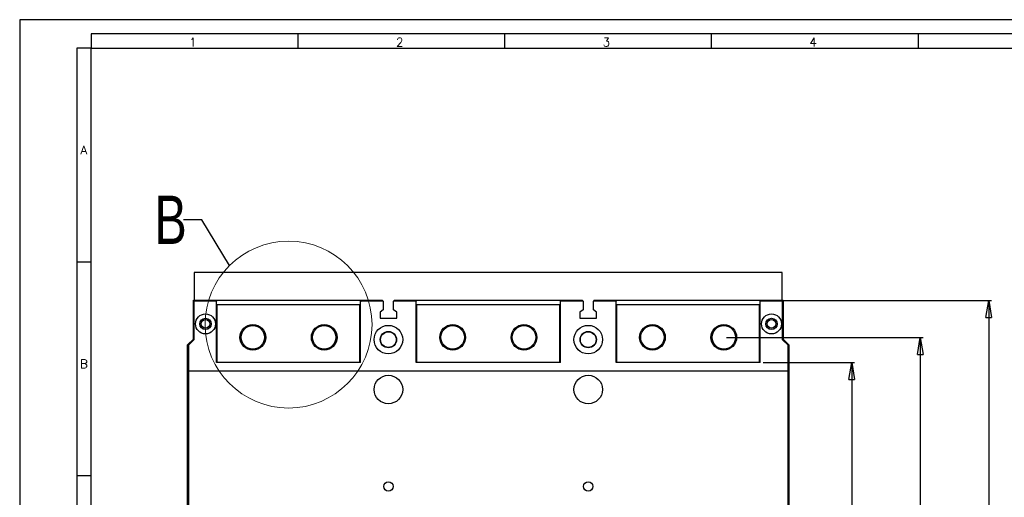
# Model space of a CAD drawing. Header units: millimetres. Extents: x 0 to 1189, y 0 to 841.
# Tile 5 of 14: x 0 to 345, y 673 to 841. Entities that reach past the tile are written whole.
import ezdxf

# ---------------------------------------------------------------- set-up
doc = ezdxf.new("R2010")
doc.units = ezdxf.units.MM
doc.layers.add('FORMAT', color=7, linetype='Continuous')
doc.layers.add('FORMATO', color=7, linetype='Continuous')
doc.styles.add('SLDTEXTSTYLE0', font='ROMANS')
doc.styles.add('SLDTEXTSTYLE3', font='TXT', dxfattribs={"width": 0.75})
doc.dimstyles.new('SLDDIMSTYLE0', dxfattribs={"dimtxt": 5.820833, "dimasz": 6, "dimexe": 0, "dimexo": 0.0625, "dimgap": 1.455208, "dimtad": 1, "dimdec": 1, "dimrnd": 1e-09, "dimzin": 12, "dimdsep": 46, "dimtxsty": 'SLDTEXTSTYLE3', "dimblk1": 'CLOSED', "dimblk2": 'CLOSED', "dimsah": 1, "dimcen": 0.09, "dimadec": 0, "dimazin": 3, "dimtfac": 1, "dimtdec": 1, "dimtofl": 0, "dimtmove": 0, "dimatfit": 3, "dimldrblk": 'CLOSED', "dimfxl": 0, "dimfrac": 2, "dimtolj": 1, "dimtzin": 12, "dimarcsym": 0})
doc.dimstyles.new('SLDDIMSTYLE3', dxfattribs={"dimtxt": 0.18, "dimasz": 6, "dimexe": 0, "dimexo": 0.0625, "dimgap": 0, "dimtad": 0, "dimtih": 1, "dimtoh": 1, "dimdec": 0, "dimrnd": 1e-09, "dimzin": 0, "dimdsep": 46, "dimtxsty": 'Standard', "dimblk1": 'NONE', "dimblk2": 'NONE', "dimsah": 1, "dimcen": 0.09, "dimadec": 0, "dimazin": 0, "dimtfac": 6, "dimtdec": 0, "dimtofl": 0, "dimtmove": 0, "dimatfit": 3, "dimldrblk": 'NONE', "dimfxl": 0, "dimfrac": 2, "dimtolj": 1, "dimtzin": 0, "dimarcsym": 0})

# ---------------------------------------------------------------- blocks, each defined once
blk = doc.blocks.new('_CLOSED')
at = {"color": 0, "linetype": 'ByBlock', "lineweight": -2}
for p, q in [((-1, 0.166667), (0, 0)), ((-1, 0.166667), (-1, -0.166667)), ((0, 0), (-1, -0.166667)), ((0, 0), (-1, 0))]:
    blk.add_line(p, q, dxfattribs=at)
blk = doc.blocks.new('_D_13')
at = {"layer": 'FORMAT'}
for p, q in [((247.68, 729.6), (316.52, 729.6)), ((315.52, 729.6), (315.52, 496.8)), ((297.32, 631.62), (297.32, 633.39)), ((297.32, 633.39), (306.57, 633.39)), ((306.57, 633.39), (306.57, 631.62)), ((297.32, 616.57), (297.32, 614.8)), ((297.32, 614.8), (306.57, 614.8)), ((306.57, 614.8), (306.57, 616.57)), ((247.68, 496.8), (316.52, 496.8))]:
    blk.add_line(p, q, dxfattribs=at)
at = {"layer": 'FORMAT', "xscale": 6, "yscale": 6}
for p, rotation in [((315.52, 729.6, -18.24), 89.99999999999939), ((315.52, 496.8, -18.24), 269.9999999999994)]:
    blk.add_blockref('_CLOSED', p, dxfattribs=dict(at, rotation=rotation))
at = {"layer": 'FORMAT', "char_height": 5.821, "attachment_point": 1, "rotation": 90, "style": 'SLDTEXTSTYLE3'}
for s, insert in [('9,17', (299.07, 616.57)), ('232,8', (308.01, 614.42))]:
    blk.add_mtext(s, dxfattribs=dict(at, insert=insert))
blk = doc.blocks.new('_D_14')
at = {"layer": 'FORMAT'}
for p, q in [((260.43, 720.8), (292.52, 720.8)), ((291.52, 720.8), (291.52, 506.8)), ((273.32, 626.03), (273.32, 627.8)), ((273.32, 627.8), (282.57, 627.8)), ((282.57, 627.8), (282.57, 626.03)), ((273.32, 610.98), (273.32, 609.21)), ((282.57, 609.21), (282.57, 610.98)), ((273.32, 609.21), (282.57, 609.21)), ((260.43, 506.8), (292.52, 506.8))]:
    blk.add_line(p, q, dxfattribs=at)
at = {"layer": 'FORMAT', "xscale": 6, "yscale": 6}
for p, rotation in [((291.52, 720.8, -18.24), 90.0000000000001), ((291.52, 506.8, -18.24), 270.0000000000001)]:
    blk.add_blockref('_CLOSED', p, dxfattribs=dict(at, rotation=rotation))
at = {"layer": 'FORMAT', "char_height": 5.821, "attachment_point": 1, "rotation": 90, "style": 'SLDTEXTSTYLE3'}
for s, insert in [('8,43', (275.07, 610.98)), ('214', (284.01, 612.06))]:
    blk.add_mtext(s, dxfattribs=dict(at, insert=insert))
blk = doc.blocks.new('_D_15')
at = {"layer": 'FORMAT'}
for p, q in [((260.43, 742.56), (340.52, 742.56)), ((339.52, 742.56), (339.52, 484.1)), ((321.32, 633.77), (321.32, 635.54)), ((321.32, 635.54), (330.57, 635.54)), ((330.57, 635.54), (330.57, 633.77)), ((321.32, 614.42), (321.32, 612.65)), ((330.57, 612.65), (330.57, 614.42)), ((321.32, 612.65), (330.57, 612.65)), ((260.18, 484.1), (340.52, 484.1))]:
    blk.add_line(p, q, dxfattribs=at)
at = {"layer": 'FORMAT', "xscale": 6, "yscale": 6}
for p, rotation in [((339.52, 742.56, -18.24), 90.0000000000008), ((339.52, 484.1, -18.24), 270.0000000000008)]:
    blk.add_blockref('_CLOSED', p, dxfattribs=dict(at, rotation=rotation))
at = {"layer": 'FORMAT', "char_height": 5.821, "attachment_point": 1, "rotation": 90, "style": 'SLDTEXTSTYLE3'}
for s, insert in [('10,18', (323.07, 614.42)), ('258,5', (332.01, 614.42))]:
    blk.add_mtext(s, dxfattribs=dict(at, insert=insert))
blk = doc.blocks.new('_NONE')

msp = doc.modelspace()

# ---------------------------------------------------------------- linework, layer by layer
at = {"color": 7, "linetype": 'Continuous', "lineweight": 25}
for p, q in [((61.1799, 752.2994), (61.1799, 742.6345)), ((267.1799, 752.2994), (61.1799, 752.2994)), ((267.1799, 742.6345), (267.1799, 752.2994)), ((60.8448, 742.6345), (61.1799, 742.2994)), ((60.8448, 742.6345), (127.0448, 742.6345)), ((60.8448, 728.9382), (60.8448, 742.6345)), ((61.1799, 728.7994), (61.1799, 742.2994)), ((68.9299, 742.2994), (61.1799, 742.2994)), ((68.9299, 742.5638), (68.6655, 742.2994)), ((119.4299, 742.5638), (68.9299, 742.5638)), ((68.9299, 742.5638), (68.9299, 742.2994)), ((68.9299, 720.7994), (68.9299, 742.2994)), ((119.4299, 742.5638), (119.6944, 742.2994)), ((119.4299, 742.2994), (119.4299, 742.5638)), ((119.4299, 720.7994), (119.4299, 742.2994)), ((127.3799, 742.2994), (119.4299, 742.2994)), ((127.0448, 742.6345), (127.3799, 742.2994)), ((127.3799, 742.2994), (127.3799, 739.1994)), ((131.315, 742.6345), (130.9799, 742.2994)), ((130.9799, 739.1994), (130.9799, 742.2994)), ((138.9299, 742.2994), (130.9799, 742.2994)), ((131.315, 742.6345), (197.0448, 742.6345)), ((138.9299, 742.5638), (138.6655, 742.2994)), ((189.4299, 742.5638), (138.9299, 742.5638)), ((138.9299, 742.5638), (138.9299, 742.2994)), ((138.9299, 720.7994), (138.9299, 742.2994)), ((189.4299, 742.5638), (189.6944, 742.2994)), ((189.4299, 742.2994), (189.4299, 742.5638)), ((189.4299, 720.7994), (189.4299, 742.2994)), ((197.3799, 742.2994), (189.4299, 742.2994)), ((197.0448, 742.6345), (197.3799, 742.2994)), ((197.3799, 742.2994), (197.3799, 739.1994)), ((201.315, 742.6345), (200.9799, 742.2994)), ((200.9799, 739.1994), (200.9799, 742.2994)), ((208.9299, 742.2994), (200.9799, 742.2994)), ((201.315, 742.6345), (267.515, 742.6345)), ((208.9299, 742.5638), (208.6655, 742.2994)), ((208.9299, 742.5638), (208.9299, 742.2994)), ((259.4299, 742.5638), (208.9299, 742.5638)), ((208.9299, 720.7994), (208.9299, 742.2994)), ((259.4299, 742.2994), (259.4299, 742.5638)), ((259.4299, 742.5638), (259.6944, 742.2994)), ((259.4299, 720.7994), (259.4299, 742.2994)), ((267.1799, 742.2994), (259.4299, 742.2994)), ((267.515, 742.6345), (267.1799, 742.2994)), ((267.1799, 742.2994), (267.1799, 728.7994)), ((267.515, 742.6345), (267.515, 728.9382)), ((69.1799, 720.7994), (69.1799, 741.0994)), ((69.1799, 741.0994), (119.1799, 741.0994)), ((119.1799, 720.7994), (119.1799, 741.0994)), ((127.3799, 739.1994), (126.2799, 738.3994)), ((126.2799, 738.3994), (126.2799, 736.2994)), ((132.0799, 738.3994), (130.9799, 739.1994)), ((132.0799, 736.2994), (132.0799, 738.3994)), ((139.1799, 741.0994), (189.1799, 741.0994)), ((139.1799, 720.7994), (139.1799, 741.0994)), ((189.1799, 720.7994), (189.1799, 741.0994)), ((197.3799, 739.1994), (196.2799, 738.3994)), ((196.2799, 738.3994), (196.2799, 736.2994)), ((202.0799, 738.3994), (200.9799, 739.1994)), ((202.0799, 736.2994), (202.0799, 738.3994)), ((209.1799, 741.0994), (259.1799, 741.0994)), ((209.1799, 720.7994), (209.1799, 741.0994)), ((259.1799, 720.7994), (259.1799, 741.0994)), ((126.2799, 736.2994), (132.0799, 736.2994)), ((196.2799, 736.2994), (202.0799, 736.2994)), ((58.8448, 726.9382), (60.8448, 728.9382)), ((59.1799, 726.7994), (61.1799, 728.7994)), ((60.8448, 728.9382), (61.1799, 728.7994)), ((267.515, 728.9382), (267.1799, 728.7994)), ((267.1799, 728.7994), (269.1799, 726.7994)), ((267.515, 728.9382), (269.515, 726.9382)), ((58.8448, 726.9382), (59.1799, 726.7994)), ((58.8448, 614.2994), (58.8448, 726.9382)), ((59.1799, 726.7994), (59.1799, 717.7994)), ((269.515, 726.9382), (269.1799, 726.7994)), ((269.1799, 717.7994), (269.1799, 726.7994)), ((269.515, 726.9382), (269.515, 614.2994)), ((59.1799, 717.7994), (269.1799, 717.7994)), ((59.1799, 717.7994), (59.1799, 570.2994)), ((119.4299, 720.7994), (68.9299, 720.7994)), ((189.4299, 720.7994), (138.9299, 720.7994)), ((259.4299, 720.7994), (208.9299, 720.7994)), ((269.1799, 570.2994), (269.1799, 717.7994))]:
    msp.add_line(p, q, dxfattribs=at)
at = {"color": 7, "linetype": 'Continuous', "lineweight": 18}
msp.add_circle((94.1799, 734.0577), 29.2519, dxfattribs=at)
at = {"color": 7, "linetype": 'Continuous', "lineweight": 25}
for centre, radius in [((65.1049, 734.2994), 3.5), ((65.1049, 734.2994), 2), ((65.1049, 734.2994), 1.5), ((263.3849, 734.2994), 3.5), ((263.3849, 734.2994), 2), ((263.3849, 734.2994), 1.5), ((81.6799, 729.5994), 4.5), ((81.6799, 729.5994), 4.1175), ((81.6799, 729.5994), 4.1), ((106.6799, 729.5994), 4.5), ((106.6799, 729.5994), 4.1175), ((106.6799, 729.5994), 4.1), ((129.1799, 728.7994), 5), ((129.1799, 728.7994), 2.86), ((129.1799, 728.7994), 2.75), ((151.6799, 729.5994), 4.5), ((151.6799, 729.5994), 4.1175), ((151.6799, 729.5994), 4.1), ((176.6799, 729.5994), 4.5), ((176.6799, 729.5994), 4.1175), ((176.6799, 729.5994), 4.1), ((199.1799, 728.7994), 5), ((199.1799, 728.7994), 2.86), ((199.1799, 728.7994), 2.75), ((221.6799, 729.5994), 4.5), ((221.6799, 729.5994), 4.1175), ((221.6799, 729.5994), 4.1), ((246.6799, 729.5994), 4.5), ((246.6799, 729.5994), 4.1175), ((246.6799, 729.5994), 4.1), ((129.1799, 711.2994), 5), ((199.1799, 711.2994), 5), ((129.1799, 677.2994), 1.65), ((199.1799, 677.2994), 1.65)]:
    msp.add_circle(centre, radius, dxfattribs=at)
at = {"layer": 'FORMATO'}
for p, q in [((1189, 841), (0, 841)), ((0, 841), (0, 0)), ((1184, 836), (25, 836)), ((25, 836), (25, 831)), ((97.43, 836), (97.43, 831)), ((169.86, 836), (169.86, 831)), ((242.29, 836), (242.29, 831)), ((314.72, 836), (314.72, 831)), ((20, 831), (20, 5)), ((25, 831), (20, 831)), ((25, 5), (25, 831)), ((25, 831), (1184, 831)), ((25, 756), (20, 756)), ((25, 681), (20, 681))]:
    msp.add_line(p, q, dxfattribs=at)

# ---------------------------------------------------------------- texts
at = {"color": 7, "linetype": 'Continuous', "lineweight": 18, "insert": (47.2212, 779.2758), "char_height": 16.9333, "attachment_point": 1, "style": 'SLDTEXTSTYLE3'}
msp.add_mtext('B', dxfattribs=at)
at = {"layer": 'FORMATO', "char_height": 3, "attachment_point": 2, "style": 'SLDTEXTSTYLE0'}
for s, insert in [('1', (60.6987, 834.6)), ('2', (133.1287, 834.6)), ('3', (205.5587, 834.6)), ('4', (277.9887, 834.6)), ('A', (22.4843, 796.803)), ('B', (22.503, 721.803))]:
    msp.add_mtext(s, dxfattribs=dict(at, insert=insert))

# ---------------------------------------------------------------- dimensions: what is measured, and where the dimension line sits
at = {"layer": 'FORMAT'}
for base, p1, p2, picture, middle in [((339.515, 484.0994), (259.4299, 742.5638), (259.1799, 484.0994), '_D_15', (339.515, 624.0913)), ((315.515, 496.7994), (246.6799, 729.5994), (246.6799, 496.7994), '_D_13', (315.515, 624.0913)), ((291.515, 506.7994), (259.4299, 720.7994), (259.4299, 506.7994), '_D_14', (291.515, 618.5069))]:
    dim = msp.add_linear_dim(base=base, p1=p1, p2=p2, angle=90, dimstyle='SLDDIMSTYLE0', dxfattribs=at)
    dim.commit()
    dim.dimension.update_dxf_attribs({"geometry": picture, "text_midpoint": middle, "dimtype": 160})

# ---------------------------------------------------------------- leaders
at = {"color": 7, "linetype": 'Continuous', "lineweight": 18, "has_arrowhead": 0}
msp.add_leader([(73.4987, 754.7449), (63.7834, 770.8148), (57.4334, 770.8148)], dimstyle='SLDDIMSTYLE3', dxfattribs=at)

doc.saveas('drawing.dxf')
